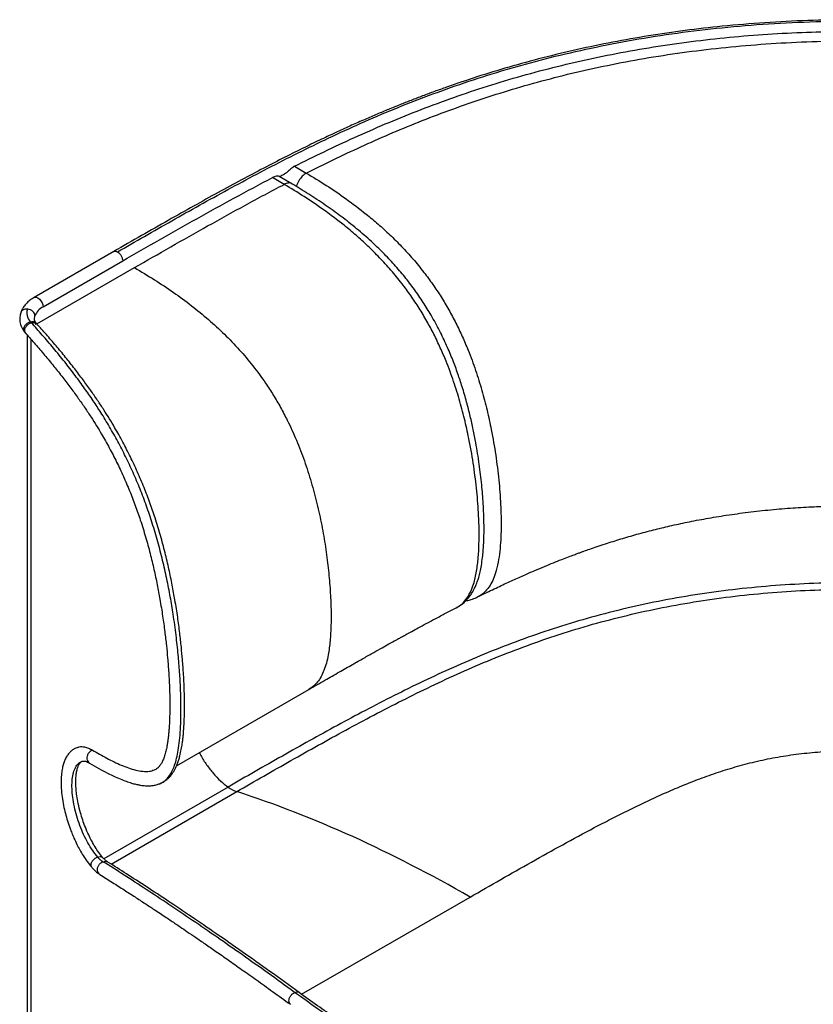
# Paper-space layout '_Isometric' of a CAD drawing. Header units: millimetres. Extents: x -490 to 392, y -251 to 800.
# Tile 2 of 3: x -490 to -59, y 265 to 800. Entities that reach past the tile are written whole.
import ezdxf

# ---------------------------------------------------------------- set-up
doc = ezdxf.new("R2010")
doc.units = ezdxf.units.MM

psp = doc.layouts.new('_Isometric')

# ---------------------------------------------------------------- linework, layer by layer
at = {"color": 7, "linetype": 'Continuous', "lineweight": 25}
for p, q in [((-340.78, 720.14), (-334.43, 716.43)), ((-346.41, 710.28), (-352.75, 714)), ((-342.36, 710.66), (-349.1, 714.6)), ((-439.02, 673.81), (-482.29, 648.83)), ((-480.82, 634.43), (-427.81, 665.03)), ((-477.47, 643.73), (-434.19, 668.71)), ((-480.91, 634.53), (-481.21, 634.88)), ((-487.47, 629.91), (-486.85, 629.18)), ((-486.15, 628.39), (-486.15, 95.4)), ((-483.88, 90.05), (-483.88, 625.83)), ((-404.96, 394.24), (-332.96, 435.81)), ((-376.93, 382.73), (-444.42, 343.77)), ((-440.55, 340.83), (-372.23, 380.28)), ((-336.94, 270.08), (-245.39, 322.92))]:
    psp.add_line(p, q, dxfattribs=at)
at = {"color": 7, "linetype": 'Continuous', "lineweight": 25, "flags": 128}
psp.add_lwpolyline([(-482.29, 648.83), (-481.96, 648.97), (-481.17, 648.98), (-480.29, 648.63), (-479.42, 647.97), (-478.63, 647.05), (-478.01, 645.96), (-477.6, 644.82), (-477.47, 643.73)], dxfattribs=at)
at = {"color": 7, "linetype": 'Continuous', "lineweight": 25}
psp.add_arc((-473.34, 635.54), 9.17, 116.7352, 158.9282, dxfattribs=at)
for points, knots in [([(263.63, 726.08), (259.24, 728.56), (250.68, 733.4), (237.59, 740.15), (224.78, 746.32), (212.23, 751.93), (199.97, 757.02), (187.38, 761.89), (174.51, 766.49), (161.41, 770.79), (148.85, 774.58), (136.39, 778.04), (124.09, 781.17), (112.03, 783.97), (100.81, 786.35), (90.45, 788.36), (80.76, 790.07), (71.43, 791.59), (62.11, 792.97), (48.55, 794.79), (30.55, 796.77), (7.95, 798.53), (-15.11, 799.59), (-38.46, 799.91), (-61.9, 799.48), (-85.27, 798.29), (-107.5, 796.42), (-128.54, 794), (-148.37, 791.11), (-167.91, 787.66), (-187.11, 783.67), (-205.92, 779.15), (-224.14, 774.16), (-241.56, 768.83), (-254.97, 764.29), (-264.74, 760.78), (-271.19, 758.38), (-277.49, 755.96), (-283.64, 753.52), (-289.78, 751.03), (-296.06, 748.4), (-302.76, 745.52), (-310.02, 742.3), (-317.92, 738.7), (-326.43, 734.71), (-335.91, 730.12), (-346.37, 724.9), (-357.83, 719), (-369.91, 712.61), (-382.61, 705.72), (-395.89, 698.37), (-409.76, 690.57), (-424.22, 682.34), (-434.02, 676.7), (-439.02, 673.81)], [0, 0, 0, 0, 0.022802, 0.044487, 0.065115, 0.084742, 0.103417, 0.121181, 0.140997, 0.159648, 0.177179, 0.193627, 0.211041, 0.227132, 0.241932, 0.255467, 0.267764, 0.279598, 0.291526, 0.303546, 0.331361, 0.359633, 0.388342, 0.417377, 0.446457, 0.475535, 0.504589, 0.529972, 0.555314, 0.580627, 0.605914, 0.631172, 0.656343, 0.68081, 0.704441, 0.714083, 0.723589, 0.732959, 0.742197, 0.751303, 0.760842, 0.771025, 0.782359, 0.79483, 0.808423, 0.823123, 0.840812, 0.859832, 0.88015, 0.901735, 0.924551, 0.94856, 0.973723, 1, 1, 1, 1]), ([(-437.02, 673.61), (-427.33, 679.21), (-417.5, 684.84), (-397.52, 696.15), (-387.37, 701.83), (-366.61, 713.13), (-356.01, 718.76), (-334.18, 729.84), (-322.96, 735.29), (-299.69, 745.86), (-287.66, 750.98), (-262.6, 760.7), (-249.58, 765.31), (-222.43, 773.83), (-208.31, 777.75), (-178.9, 784.71), (-163.63, 787.76), (-139.95, 791.58), (-131.93, 792.73), (-115.64, 794.75), (-107.37, 795.62), (-82.26, 797.82), (-65.11, 798.71), (-30.23, 799.24), (-12.52, 798.87), (23.14, 796.79), (41.08, 795.06), (76.86, 790.16), (94.69, 786.99), (129.92, 779.09), (147.31, 774.38), (181.39, 763.34), (198.08, 757.01), (230.55, 742.7), (246.33, 734.71), (261.63, 725.88)], [0, 0, 0, 0, 0.0625, 0.0625, 0.125, 0.125, 0.1875, 0.1875, 0.25, 0.25, 0.3125, 0.3125, 0.375, 0.375, 0.4375, 0.4375, 0.5, 0.5, 0.53125, 0.53125, 0.5625, 0.5625, 0.625, 0.625, 0.6875, 0.6875, 0.75, 0.75, 0.8125, 0.8125, 0.875, 0.875, 0.9375, 0.9375, 1, 1, 1, 1]), ([(-340.78, 720.14), (-330.18, 725.5), (-319.37, 730.72), (-302.76, 738.26), (-297.15, 740.72), (-285.79, 745.52), (-280.04, 747.87), (-268.37, 752.42), (-262.46, 754.64), (-250.48, 758.91), (-244.41, 760.97), (-232.11, 764.93), (-225.88, 766.83), (-213.27, 770.45), (-206.88, 772.17), (-193.97, 775.42), (-187.45, 776.95), (-174.27, 779.81), (-167.61, 781.15), (-154.2, 783.61), (-147.44, 784.75), (-133.81, 786.81), (-126.95, 787.74), (-113.17, 789.39), (-106.23, 790.11), (-92.31, 791.34), (-85.33, 791.86), (-71.31, 792.68), (-64.29, 792.98), (-50.24, 793.39), (-43.21, 793.48), (-36.17, 793.48)], [0, 0, 0, 0, 0.125, 0.125, 0.1875, 0.1875, 0.25, 0.25, 0.3125, 0.3125, 0.375, 0.375, 0.4375, 0.4375, 0.5, 0.5, 0.5625, 0.5625, 0.625, 0.625, 0.6875, 0.6875, 0.75, 0.75, 0.8125, 0.8125, 0.875, 0.875, 0.9375, 0.9375, 1, 1, 1, 1]), ([(-334.43, 716.43), (-324.79, 721.29), (-314.92, 726.08), (-294.61, 735.36), (-284.17, 739.86), (-262.59, 748.46), (-251.46, 752.57), (-228.39, 760.26), (-216.46, 763.85), (-197.92, 768.77), (-191.64, 770.33), (-178.86, 773.28), (-172.36, 774.67), (-152.55, 778.57), (-138.92, 780.81), (-110.9, 784.45), (-96.52, 785.86), (-67.16, 787.76), (-52.18, 788.26), (-37.01, 788.27)], [0, 0, 0, 0, 0.125, 0.125, 0.25, 0.25, 0.375, 0.375, 0.5, 0.5, 0.5625, 0.5625, 0.625, 0.625, 0.75, 0.75, 0.875, 0.875, 1, 1, 1, 1]), ([(-340.78, 720.14), (-341.45, 719.73), (-342.69, 718.96), (-344.28, 717.44), (-345.45, 716.38), (-346.08, 716.08), (-346.28, 715.98)], [0, 0, 0, 0, 0.369099, 0.677489, 0.899537, 1, 1, 1, 1]), ([(-434.19, 668.71), (-427.53, 672.56), (-420.85, 676.4), (-407.44, 684.04), (-400.71, 687.85), (-387.18, 695.43), (-380.38, 699.19), (-366.66, 706.66), (-359.74, 710.35), (-352.75, 714)], [0, 0, 0, 0, 0.25, 0.25, 0.5, 0.5, 0.75, 0.75, 1, 1, 1, 1]), ([(-349.1, 714.58), (-349.13, 714.6), (-349.22, 714.67), (-350.07, 714.79), (-351.39, 714.62), (-352.37, 714.17), (-352.75, 714)], [0, 0, 0, 0, 0.102663, 0.380013, 0.762969, 1, 1, 1, 1]), ([(-349.04, 714.49), (-348.44, 714.82), (-347.52, 715.31), (-346.57, 715.78), (-346.26, 715.94)], [0, 0, 0, 0, 0.662913, 1, 1, 1, 1]), ([(-334.43, 716.43), (-335.18, 715.9), (-336.68, 714.86), (-338.51, 712.28), (-339.59, 710.2), (-339.73, 709.17), (-339.75, 709.06)], [0, 0, 0, 0, 0.320085, 0.640169, 0.960254, 1, 1, 1, 1]), ([(-334.43, 716.43), (-330.82, 714.25), (-323.58, 709.89), (-312.72, 702.5), (-303.31, 695.42), (-295.4, 688.79), (-288.95, 682.95), (-282.6, 676.63), (-276.38, 669.81), (-270.72, 662.88), (-265.63, 655.96), (-261.12, 649.17), (-256.93, 642.14), (-253.07, 634.93), (-249.58, 627.61), (-245.92, 619.04), (-242.29, 609.25), (-238.9, 598.34), (-236.1, 587.57), (-233.54, 575.81), (-231.37, 563.12), (-229.7, 549.56), (-228.85, 538.51), (-228.54, 529.85), (-228.51, 523.41), (-228.71, 517.07), (-229.21, 510.84), (-230.07, 504.76), (-231.33, 499.43), (-233.01, 494.93), (-235.04, 491.26), (-237.71, 488.34), (-239.85, 486.64), (-241.17, 486.14), (-241.3, 486.09)], [0, 0, 0, 0, 0.049296, 0.098844, 0.14881, 0.179046, 0.209497, 0.240155, 0.27106, 0.302208, 0.328294, 0.354435, 0.380583, 0.406676, 0.432654, 0.458496, 0.496929, 0.535002, 0.572773, 0.610323, 0.660147, 0.709781, 0.759389, 0.784306, 0.809354, 0.834589, 0.860108, 0.886064, 0.912694, 0.933314, 0.95455, 0.976198, 0.997821, 1, 1, 1, 1]), ([(-427.81, 665.03), (-414.81, 672.54), (-401.56, 680.12), (-381.26, 691.49), (-374.42, 695.28), (-360.56, 702.82), (-353.54, 706.57), (-346.41, 710.28)], [0, 0, 0, 0, 0.5, 0.5, 0.75, 0.75, 1, 1, 1, 1]), ([(-342.37, 710.65), (-342.37, 710.66), (-342.79, 711.13), (-344.22, 711.2), (-345.68, 710.59), (-346.41, 710.28)], [0, 0, 0, 0, 0.0033, 0.50165, 1, 1, 1, 1]), ([(-253.03, 480.14), (-252.99, 480.16), (-251.74, 480.64), (-249.66, 482.31), (-247, 485.24), (-244.97, 488.92), (-243.15, 493.76), (-241.79, 499.91), (-240.9, 507.27), (-240.5, 514.83), (-240.46, 522.52), (-240.77, 532.05), (-241.65, 543.53), (-243.32, 557.08), (-245.49, 569.77), (-248.05, 581.52), (-250.85, 592.27), (-254.24, 603.18), (-257.86, 612.97), (-261.52, 621.53), (-265.02, 628.84), (-268.88, 636.04), (-273.07, 643.07), (-277.58, 649.86), (-282.67, 656.77), (-288.34, 663.7), (-294.56, 670.51), (-300.92, 676.83), (-307.37, 682.67), (-315.29, 689.29), (-324.7, 696.37), (-335.56, 703.75), (-342.8, 708.11), (-346.41, 710.28)], [0, 0, 0, 0, 0.000778, 0.022424, 0.044111, 0.065372, 0.086018, 0.117924, 0.148932, 0.179409, 0.209568, 0.239522, 0.289201, 0.338907, 0.388799, 0.426401, 0.464224, 0.502352, 0.540837, 0.566714, 0.592728, 0.618858, 0.645045, 0.671225, 0.697351, 0.728546, 0.759498, 0.790202, 0.820699, 0.850979, 0.901018, 0.950636, 1, 1, 1, 1]), ([(-252.54, 480.44), (-251.46, 481.08), (-249.33, 482.34), (-246.84, 484.81), (-244.99, 487.21), (-243.78, 489.19), (-243.01, 490.67), (-242.47, 491.83), (-241.98, 492.97), (-241.37, 494.6), (-240.65, 496.84), (-239.89, 499.79), (-239.19, 503.38), (-238.64, 507.23), (-238.27, 510.92), (-238.06, 513.95), (-237.95, 516.25), (-237.89, 517.92), (-237.85, 519.27), (-237.83, 520.64), (-237.81, 522.97), (-237.82, 526.53), (-237.96, 531.38), (-238.31, 538.3), (-239.04, 547.22), (-240.36, 558.28), (-241.96, 568.28), (-243.67, 577.03), (-245.31, 584.39), (-247.28, 592.15), (-249.52, 599.86), (-252.04, 607.5), (-254.82, 614.99), (-258.12, 622.84), (-262.01, 630.99), (-266.29, 638.85), (-270.88, 646.31), (-275.68, 653.28), (-280.95, 660.14), (-286.63, 666.79), (-292.68, 673.19), (-299.5, 679.74), (-307.11, 686.36), (-315.5, 692.97), (-324.2, 699.21), (-333.19, 705.16), (-339.28, 708.81), (-342.37, 710.66)], [0, 0, 0, 0, 0.016886, 0.033209, 0.046241, 0.056091, 0.06275, 0.067081, 0.072441, 0.07918, 0.090035, 0.103124, 0.118374, 0.136093, 0.151176, 0.163228, 0.172311, 0.178458, 0.18306, 0.188487, 0.194778, 0.210747, 0.230347, 0.251362, 0.290424, 0.331589, 0.374924, 0.400527, 0.426852, 0.454375, 0.483989, 0.509238, 0.535892, 0.563983, 0.593497, 0.624431, 0.651258, 0.678996, 0.707607, 0.737035, 0.767219, 0.798174, 0.836339, 0.875582, 0.915924, 0.957368, 1, 1, 1, 1]), ([(-439.02, 673.81), (-438.73, 673.92), (-438.14, 674.13), (-437.4, 673.78), (-437.02, 673.61)], [0, 0, 0, 0, 0.498824, 1, 1, 1, 1]), ([(-437.02, 673.61), (-436.65, 673.4), (-436.28, 673.1), (-435.6, 672.38), (-435.29, 671.95), (-434.76, 671.05), (-434.55, 670.56), (-434.27, 669.61), (-434.19, 669.14), (-434.19, 668.71)], [0, 0, 0, 0, 0.25, 0.25, 0.5, 0.5, 0.75, 0.75, 1, 1, 1, 1]), ([(-427.81, 665.03), (-424.18, 662.88), (-417.09, 658.68), (-406.73, 651.77), (-396.92, 644.58), (-387.67, 637.02), (-378.99, 629.06), (-370.88, 620.66), (-363.37, 611.77), (-357.24, 603.41), (-352.3, 595.8), (-348.35, 589.06), (-344.07, 580.9), (-339.64, 571.22), (-335.32, 559.97), (-331.62, 548.43), (-328.5, 536.71), (-325.95, 524.94), (-323.95, 513.27), (-322.46, 501.88), (-321.47, 490.94), (-320.94, 480.6), (-320.91, 471.02), (-321.37, 462.34), (-322.27, 455.43), (-323.44, 450.12), (-324.72, 446.15), (-326.3, 442.7), (-328.23, 439.79), (-330.42, 437.44), (-332.15, 436.35), (-332.97, 435.83)], [0, 0, 0, 0, 0.049506, 0.096639, 0.141532, 0.184353, 0.22533, 0.26477, 0.303071, 0.340689, 0.365644, 0.390679, 0.415932, 0.454458, 0.494028, 0.534668, 0.576265, 0.618544, 0.661029, 0.70318, 0.744418, 0.784152, 0.821878, 0.85719, 0.889876, 0.910251, 0.929576, 0.948056, 0.965997, 0.98375, 1, 1, 1, 1]), ([(-482.29, 648.83), (-482.67, 648.61), (-483.73, 647.97), (-485.31, 646.78), (-486.94, 645.21), (-488.25, 643.5), (-489.15, 641.89), (-489.51, 640.85), (-489.65, 640.44)], [0, 0, 0, 0, 0.1056812, 0.3024478, 0.4989788, 0.692548, 0.8808692, 1, 1, 1, 1]), ([(-485.84, 642.51), (-486.09, 642.53), (-486.74, 642.56), (-487.72, 642.36), (-488.65, 641.88), (-489.34, 641.22), (-489.54, 640.67), (-489.63, 640.43)], [0, 0, 0, 0, 0.148198, 0.370076, 0.591955, 0.813833, 1, 1, 1, 1]), ([(-481.9, 638.84), (-481.9, 639.27), (-482, 639.7), (-482.4, 640.54), (-482.69, 640.93), (-483.42, 641.61), (-483.85, 641.9), (-484.81, 642.32), (-485.32, 642.46), (-485.84, 642.51)], [0, 0, 0, 0, 0.25, 0.25, 0.5, 0.5, 0.75, 0.75, 1, 1, 1, 1]), ([(-489.66, 640.43), (-489.84, 639.7), (-490.23, 638.1), (-490.11, 635.53), (-489.35, 632.68), (-488.12, 630.87), (-487.47, 629.91)], [0, 0, 0, 0, 0.2044443, 0.4403511, 0.7063431, 1, 1, 1, 1]), ([(-481.27, 634.17), (-481.49, 634.55), (-481.67, 634.93), (-481.95, 635.7), (-482.05, 636.09), (-482.21, 637.28), (-482.14, 638.06), (-481.9, 638.84)], [0, 0, 0, 0, 0.25, 0.25, 0.5, 0.5, 1, 1, 1, 1]), ([(-481.17, 634.83), (-481.46, 635.26), (-482.06, 636.1), (-482.12, 636.9), (-482.15, 637.3)], [0, 0, 0, 0, 0.5036248, 1, 1, 1, 1]), ([(-487.98, 631.44), (-487.98, 631.87), (-487.88, 632.32), (-487.52, 633.2), (-487.25, 633.64), (-486.58, 634.42), (-486.17, 634.77), (-485.29, 635.33), (-484.82, 635.54), (-484.34, 635.66)], [0, 0, 0, 0, 0.25, 0.25, 0.5, 0.5, 0.75, 0.75, 1, 1, 1, 1]), ([(-486.79, 629.23), (-486.92, 629.35), (-487.33, 629.73), (-487.5, 630.77), (-487.24, 632.12), (-486.45, 633.44), (-485.26, 634.55), (-484.34, 634.92), (-483.87, 635.11)], [0, 0, 0, 0, 0.086387, 0.269159, 0.451818, 0.634549, 0.8173, 1, 1, 1, 1]), ([(-484.34, 635.66), (-483.87, 635.74), (-482.92, 635.89), (-481.81, 635.54), (-481.42, 635.04), (-481.27, 634.85)], [0, 0, 0, 0, 0.379638, 0.759192, 1, 1, 1, 1]), ([(-483.87, 635.11), (-483.41, 635.2), (-482.49, 635.37), (-481.45, 635.09), (-481.09, 634.63), (-480.96, 634.48)], [0, 0, 0, 0, 0.39555, 0.791014, 1, 1, 1, 1]), ([(-415, 384.29), (-414.68, 384.36), (-413.64, 384.62), (-412.06, 385.57), (-410.25, 387.06), (-408.64, 389.03), (-407.2, 391.52), (-405.92, 394.62), (-404.83, 398.41), (-403.93, 402.93), (-403.24, 408.16), (-402.78, 414.05), (-402.54, 420.44), (-402.5, 427.79), (-402.72, 436.06), (-403.24, 445.27), (-404.04, 454.99), (-405.17, 465.44), (-406.61, 475.92), (-408.31, 486.16), (-410.21, 495.93), (-412.45, 505.94), (-415.07, 516.07), (-418.01, 525.95), (-421.23, 535.53), (-424.71, 544.72), (-428.51, 553.7), (-432.58, 562.37), (-436.86, 570.67), (-441.38, 578.69), (-445.87, 586.04), (-450.41, 592.99), (-455.08, 599.72), (-460.25, 606.76), (-465.89, 614.04), (-471.85, 621.33), (-477.91, 628.44), (-481.89, 632.89), (-483.87, 635.11)], [0, 0, 0, 0, 0.006534, 0.021763, 0.03691, 0.052162, 0.06777, 0.084711, 0.103557, 0.123402, 0.145575, 0.169356, 0.193958, 0.219151, 0.251679, 0.284222, 0.317259, 0.353229, 0.391564, 0.422873, 0.454883, 0.487321, 0.51984, 0.552356, 0.582012, 0.611909, 0.64176, 0.671233, 0.700611, 0.730148, 0.760554, 0.786963, 0.8161, 0.848253, 0.883728, 0.922231, 0.961202, 1, 1, 1, 1]), ([(-414.93, 384.22), (-414.03, 384.58), (-412.38, 385.22), (-410.35, 386.64), (-408.78, 388.11), (-407.6, 389.54), (-406.65, 390.92), (-405.85, 392.31), (-405.09, 393.86), (-404.37, 395.63), (-403.71, 397.58), (-403, 400.1), (-402.36, 403.01), (-401.86, 406.03), (-401.53, 408.55), (-401.29, 410.79), (-401.01, 413.93), (-400.75, 418.35), (-400.59, 424.04), (-400.6, 430.26), (-400.77, 436.91), (-401.13, 444.21), (-401.65, 451.55), (-402.34, 459.02), (-403.19, 466.69), (-404.32, 475.22), (-405.69, 483.92), (-407.27, 492.62), (-409.04, 501.18), (-411.15, 510.16), (-413.65, 519.49), (-416.42, 528.56), (-419.42, 537.31), (-422.6, 545.67), (-426.14, 554.02), (-430, 562.28), (-434.16, 570.39), (-438.01, 577.25), (-441.47, 583.03), (-444.56, 587.95), (-447.97, 593.11), (-451.73, 598.55), (-455.88, 604.26), (-460.43, 610.25), (-465.34, 616.44), (-470.49, 622.65), (-475.73, 628.74), (-479.17, 632.59), (-480.91, 634.53)], [0, 0, 0, 0, 0.015688, 0.028754, 0.039339, 0.049392, 0.057032, 0.064904, 0.073263, 0.082271, 0.092015, 0.101819, 0.117505, 0.130585, 0.140339, 0.148915, 0.158163, 0.178281, 0.201023, 0.223519, 0.247977, 0.274236, 0.30231, 0.326092, 0.352614, 0.381771, 0.413393, 0.440316, 0.468538, 0.497891, 0.528121, 0.559237, 0.585936, 0.613465, 0.641559, 0.669944, 0.698878, 0.728629, 0.747006, 0.766701, 0.7883, 0.812016, 0.838086, 0.866765, 0.898332, 0.931808, 0.965781, 1, 1, 1, 1]), ([(-487.42, 629.96), (-487.52, 630.06), (-487.91, 630.42), (-487.95, 631.01), (-487.98, 631.44)], [0, 0, 0, 0, 0.260952, 1, 1, 1, 1]), ([(-486.85, 629.18), (-485.16, 627.29), (-481.8, 623.53), (-476.7, 617.6), (-471.69, 611.56), (-466.9, 605.55), (-462.47, 599.73), (-458.45, 594.2), (-454.8, 588.94), (-451.49, 583.96), (-448.5, 579.23), (-445.18, 573.7), (-441.49, 567.17), (-437.51, 559.48), (-433.82, 551.66), (-430.42, 543.73), (-427.35, 535.79), (-424.44, 527.43), (-421.74, 518.74), (-419.29, 509.77), (-417.2, 501.09), (-415.44, 492.78), (-413.86, 484.3), (-412.49, 475.78), (-411.34, 467.39), (-410.46, 459.82), (-409.75, 452.43), (-409.2, 445.17), (-408.82, 437.97), (-408.62, 431.36), (-408.58, 425.34), (-408.7, 419.91), (-408.91, 415.81), (-409.14, 412.84), (-409.33, 410.84), (-409.55, 408.94), (-409.82, 406.95), (-410.19, 404.71), (-410.72, 402.19), (-411.43, 399.62), (-412.27, 397.34), (-413.03, 395.84), (-413.58, 394.96), (-413.94, 394.44), (-414.31, 393.97), (-414.76, 393.47), (-415.4, 392.89), (-416.19, 392.33), (-416.82, 392.08), (-417.13, 391.96)], [0, 0, 0, 0, 0.034876, 0.069448, 0.103453, 0.13556, 0.164691, 0.191132, 0.215149, 0.236982, 0.256852, 0.27524, 0.304859, 0.333575, 0.361676, 0.389435, 0.41675, 0.443293, 0.474296, 0.504503, 0.533955, 0.562415, 0.589679, 0.621841, 0.651635, 0.678863, 0.703391, 0.732353, 0.7593, 0.784664, 0.808348, 0.830189, 0.8501, 0.859325, 0.868065, 0.876256, 0.884547, 0.895321, 0.908219, 0.922589, 0.937532, 0.949941, 0.955235, 0.960035, 0.96458, 0.970141, 0.978404, 0.989426, 1, 1, 1, 1]), ([(-241.28, 486.05), (-240.27, 486.55), (-236.64, 488.36), (-230.54, 491.28), (-223.22, 494.7), (-216.54, 497.7), (-210.5, 500.33), (-205.1, 502.61), (-200.21, 504.61), (-195.86, 506.33), (-192.1, 507.78), (-189.09, 508.91), (-186.83, 509.75), (-185.05, 510.4), (-182.97, 511.15), (-180.09, 512.17), (-176.21, 513.5), (-170.61, 515.36), (-163.42, 517.62), (-154.69, 520.15), (-145.82, 522.5), (-136.68, 524.71), (-127.17, 526.77), (-116.94, 528.73), (-105.93, 530.55), (-94.2, 532.16), (-82.1, 533.5), (-70.08, 534.49), (-58.85, 535.15), (-51.63, 535.36), (-48.29, 535.45)], [0, 0, 0, 0, 0.018723, 0.06732, 0.111312, 0.150883, 0.186212, 0.217464, 0.244781, 0.270373, 0.291493, 0.30824, 0.32069, 0.329149, 0.337868, 0.35512, 0.376662, 0.401246, 0.445862, 0.491253, 0.537644, 0.581952, 0.62885, 0.678513, 0.731148, 0.787001, 0.844969, 0.90082, 0.954069, 1, 1, 1, 1]), ([(201.54, 435), (191.68, 440.69), (181.33, 446.1), (159.62, 456.23), (148.25, 460.93), (130.49, 467.35), (124.46, 469.38), (112.17, 473.22), (105.92, 475.02), (93.23, 478.39), (86.79, 479.96), (73.74, 482.84), (67.14, 484.16), (47.12, 487.74), (33.51, 489.63), (5.99, 492.38), (-7.93, 493.25), (-35.83, 493.97), (-49.82, 493.82), (-70.7, 492.84), (-77.65, 492.39), (-91.47, 491.22), (-98.35, 490.51), (-118.85, 487.99), (-132.33, 485.81), (-158.69, 480.46), (-171.57, 477.29), (-196.54, 470.1), (-208.65, 466.07), (-226.25, 459.54), (-232.03, 457.28), (-243.39, 452.61), (-254.57, 447.81), (-265.44, 442.78), (-276.17, 437.66), (-281.46, 435.05), (-291.94, 429.77), (-297.11, 427.1), (-307.38, 421.7), (-312.46, 418.98), (-327.6, 410.75), (-337.54, 405.19), (-357.31, 394.02), (-367.13, 388.39), (-376.93, 382.73)], [0, 0, 0, 0, 0.0625, 0.0625, 0.125, 0.125, 0.15625, 0.15625, 0.1875, 0.1875, 0.21875, 0.21875, 0.25, 0.25, 0.3125, 0.3125, 0.375, 0.375, 0.4375, 0.4375, 0.46875, 0.46875, 0.5, 0.5, 0.5625, 0.5625, 0.625, 0.625, 0.6875, 0.6875, 0.71875, 0.71875, 0.75, 0.78125, 0.78125, 0.8125, 0.8125, 0.84375, 0.84375, 0.875, 0.875, 0.9375, 0.9375, 1, 1, 1, 1]), ([(-372.23, 380.28), (-362.43, 385.93), (-352.63, 391.55), (-332.91, 402.7), (-322.99, 408.24), (-302.89, 419.16), (-292.71, 424.54), (-277.12, 432.4), (-271.87, 434.98), (-261.25, 440.06), (-250.5, 445.04), (-239.46, 449.78), (-228.25, 454.38), (-222.56, 456.6), (-205.23, 463.04), (-193.34, 466.99), (-168.83, 474.05), (-156.21, 477.15), (-130.39, 482.39), (-117.18, 484.53), (-97.11, 486.99), (-90.37, 487.69), (-76.83, 488.83), (-70.02, 489.28), (-49.56, 490.24), (-35.85, 490.39), (-8.5, 489.68), (5.13, 488.83), (32.09, 486.13), (45.43, 484.29), (65.03, 480.78), (71.5, 479.49), (84.27, 476.66), (90.58, 475.13), (103.01, 471.83), (109.13, 470.06), (121.16, 466.3), (127.08, 464.31), (144.48, 458.02), (155.63, 453.41), (176.95, 443.47), (187.13, 438.15), (196.83, 432.54)], [0, 0, 0, 0, 0.0625, 0.0625, 0.125, 0.125, 0.1875, 0.1875, 0.21875, 0.21875, 0.25, 0.28125, 0.28125, 0.3125, 0.3125, 0.375, 0.375, 0.4375, 0.4375, 0.5, 0.5, 0.53125, 0.53125, 0.5625, 0.5625, 0.625, 0.625, 0.6875, 0.6875, 0.75, 0.75, 0.78125, 0.78125, 0.8125, 0.8125, 0.84375, 0.84375, 0.875, 0.875, 0.9375, 0.9375, 1, 1, 1, 1]), ([(-247.89, 483.94), (-247.45, 484.02), (-246.19, 484.25), (-243.94, 484.88), (-242.22, 485.64), (-241.28, 486.06)], [0, 0, 0, 0, 0.1958703, 0.5592451, 1, 1, 1, 1]), ([(-332.96, 435.81), (-330.08, 437.47), (-324.58, 440.64), (-316.72, 445.14), (-309.67, 449.16), (-303.44, 452.69), (-298.04, 455.73), (-293.48, 458.29), (-289.75, 460.37), (-286.97, 461.91), (-285.04, 462.98), (-283.57, 463.79), (-281.95, 464.68), (-279.77, 465.88), (-276.89, 467.46), (-273.32, 469.4), (-269.06, 471.7), (-264.11, 474.34), (-258.7, 477.19), (-254.91, 479.15), (-253.02, 480.13)], [0, 0, 0, 0, 0.109863, 0.209552, 0.298755, 0.377309, 0.445164, 0.50235, 0.548946, 0.585046, 0.606426, 0.621411, 0.63993, 0.667207, 0.703164, 0.74769, 0.800637, 0.861814, 0.930981, 1, 1, 1, 1]), ([(-458.75, 404.3), (-459.38, 404.06), (-460.62, 403.57), (-462.17, 402.41), (-463.47, 401.08), (-464.45, 399.73), (-465.16, 398.47), (-465.65, 397.43), (-466.05, 396.42), (-466.41, 395.36), (-466.72, 394.25), (-467.12, 392.53), (-467.52, 389.99), (-467.75, 386.33), (-467.66, 382.1), (-467.2, 377.51), (-466.42, 372.91), (-465.41, 368.5), (-464.22, 364.31), (-463.01, 360.73), (-461.83, 357.63), (-460.6, 354.71), (-459.16, 351.66), (-457.49, 348.48), (-455.63, 345.34), (-453.45, 342.08), (-451.85, 340.13), (-451.01, 339.1)], [0, 0, 0, 0, 0.0403919, 0.0790533, 0.112385, 0.1468022, 0.1713606, 0.1903678, 0.2095184, 0.2288164, 0.2482258, 0.2677349, 0.3157203, 0.3686601, 0.426819, 0.4866845, 0.5432322, 0.5957893, 0.6456794, 0.6944357, 0.7262433, 0.7611014, 0.8058255, 0.8461386, 0.8921789, 0.9436596, 1, 1, 1, 1]), ([(-458.7, 404.21), (-458.4, 404.35), (-457.3, 404.85), (-455.31, 404.68), (-452.9, 404.02), (-451.4, 403.2), (-450.64, 402.79)], [0, 0, 0, 0, 0.13332, 0.490704, 0.745349, 1, 1, 1, 1]), ([(-450.64, 402.79), (-451.07, 402.6), (-451.93, 402.2), (-452.97, 401), (-453.61, 399.55), (-453.72, 398.02), (-453.27, 396.71), (-452.7, 395.91), (-452.25, 395.76), (-452.21, 395.74)], [0, 0, 0, 0, 0.157186, 0.322362, 0.487428, 0.652621, 0.817712, 0.982867, 1, 1, 1, 1]), ([(-450.64, 402.79), (-449.35, 402.03), (-445.46, 399.74), (-438.91, 396.3), (-432.34, 393.47), (-427.13, 391.87), (-423.31, 391.2), (-419.9, 391.07), (-417.97, 391.75), (-417.14, 392.05)], [0, 0, 0, 0, 0.114212, 0.342672, 0.5712, 0.685688, 0.800122, 0.91448, 1, 1, 1, 1]), ([(-392.51, 401.43), (-392.27, 400.92), (-391.17, 398.63), (-388.65, 394.78), (-385.07, 390.11), (-381.11, 385.97), (-378.33, 383.81), (-376.93, 382.73)], [0, 0, 0, 0, 0.0658522, 0.2993891, 0.5329261, 0.766463, 1, 1, 1, 1]), ([(-245.39, 322.92), (-234.32, 329.32), (-223.19, 335.69), (-206.36, 345.15), (-200.72, 348.29), (-189.37, 354.53), (-183.65, 357.62), (-174.98, 362.2), (-172.07, 363.71), (-166.21, 366.72), (-163.26, 368.21), (-157.31, 371.16), (-154.31, 372.62), (-148.27, 375.49), (-145.21, 376.9), (-139.03, 379.68), (-135.9, 381.05), (-129.54, 383.72), (-126.31, 385.03), (-119.72, 387.56), (-116.38, 388.78), (-109.57, 391.12), (-106.12, 392.23), (-99.1, 394.3), (-95.53, 395.27), (-88.29, 397.03), (-84.62, 397.82), (-77.17, 399.23), (-73.39, 399.84), (-65.75, 400.88), (-61.9, 401.31), (-54.14, 401.97), (-50.24, 402.21), (-42.41, 402.51), (-38.48, 402.57), (-30.63, 402.5), (-26.71, 402.38), (-20.86, 402.05), (-18.91, 401.92), (-15.02, 401.61), (-13.08, 401.44), (-3.38, 400.43), (4.3, 399.24), (15.44, 396.89), (19.09, 396.02), (26.22, 394.09), (29.7, 393.04), (36.49, 390.79), (39.8, 389.58), (46.26, 387.02), (49.42, 385.67), (58.63, 381.44), (64.46, 378.39), (70, 375.19)], [0, 0, 0, 0, 0.125, 0.125, 0.1875, 0.1875, 0.25, 0.25, 0.28125, 0.28125, 0.3125, 0.3125, 0.34375, 0.34375, 0.375, 0.375, 0.40625, 0.40625, 0.4375, 0.4375, 0.46875, 0.46875, 0.5, 0.5, 0.53125, 0.53125, 0.5625, 0.5625, 0.59375, 0.59375, 0.625, 0.625, 0.65625, 0.65625, 0.6875, 0.6875, 0.71875, 0.71875, 0.734375, 0.734375, 0.75, 0.75, 0.8125, 0.8125, 0.84375, 0.84375, 0.875, 0.875, 0.90625, 0.90625, 0.9375, 0.9375, 1, 1, 1, 1]), ([(-447.81, 344.71), (-448.73, 345.84), (-450.56, 348.12), (-453.14, 352.32), (-455.48, 356.91), (-457.51, 361.8), (-459.21, 366.88), (-460.53, 372.07), (-461.42, 377.15), (-461.82, 381.87), (-461.75, 386.14), (-461.22, 389.87), (-460.21, 392.95), (-458.76, 395.16), (-457.31, 396.43), (-456.25, 396.64), (-455.91, 396.72)], [0, 0, 0, 0, 0.075212, 0.151234, 0.226494, 0.299292, 0.372567, 0.447572, 0.522546, 0.595964, 0.66767, 0.741686, 0.816803, 0.89151, 0.964038, 1, 1, 1, 1]), ([(-444.95, 344.33), (-445.69, 345.23), (-447.13, 347), (-449.18, 350.09), (-451.03, 353.31), (-452.83, 356.89), (-454.49, 360.73), (-455.97, 364.78), (-457.31, 369.11), (-458.4, 373.55), (-459.15, 377.81), (-459.56, 381.39), (-459.73, 384.51), (-459.7, 387.35), (-459.46, 389.92), (-459.04, 392.14), (-458.48, 393.91), (-457.87, 395.18), (-457.23, 396.06), (-456.59, 396.63), (-456.15, 396.76), (-455.91, 396.83)], [0, 0, 0, 0, 0.058035, 0.114114, 0.167481, 0.21763, 0.278795, 0.33421, 0.386256, 0.45604, 0.514474, 0.563876, 0.611961, 0.6594, 0.708117, 0.757577, 0.805422, 0.85062, 0.893219, 0.941655, 1, 1, 1, 1]), ([(-456.15, 396.76), (-455.64, 396.83), (-454.61, 396.98), (-453.02, 396.14), (-452.22, 395.71)], [0, 0, 0, 0, 0.492367, 1, 1, 1, 1]), ([(-452.22, 395.71), (-450.52, 394.72), (-447.3, 392.84), (-442.67, 390.39), (-438.53, 388.39), (-434.88, 386.81), (-431.7, 385.61), (-428.97, 384.74), (-426.67, 384.15), (-424.77, 383.77), (-423.2, 383.55), (-421.85, 383.43), (-420.44, 383.38), (-418.81, 383.44), (-416.93, 383.66), (-415.63, 384.03), (-414.94, 384.22)], [0, 0, 0, 0, 0.140124, 0.266004, 0.377814, 0.476034, 0.561362, 0.634634, 0.696448, 0.747731, 0.789684, 0.823502, 0.859067, 0.900643, 0.947752, 1, 1, 1, 1]), ([(-245.39, 322.92), (-266.7, 335.22), (-288, 346.19), (-330.36, 365.35), (-351.42, 373.53), (-372.23, 380.28)], [0, 0, 0, 0, 0.5, 0.5, 1, 1, 1, 1]), ([(-450.96, 339.15), (-451.05, 339.24), (-451.4, 339.54), (-451.5, 340.46), (-451.19, 341.72), (-450.36, 342.99), (-449.17, 344.09), (-448.27, 344.5), (-447.81, 344.71)], [0, 0, 0, 0, 0.072538, 0.258072, 0.443503, 0.629005, 0.814527, 1, 1, 1, 1]), ([(-447.81, 344.71), (-447.37, 344.82), (-446.48, 345.05), (-445.47, 344.85), (-445.13, 344.43), (-445.01, 344.28)], [0, 0, 0, 0, 0.383847, 0.767608, 1, 1, 1, 1]), ([(-444.96, 342.16), (-445.08, 342.23), (-445.2, 342.31), (-445.44, 342.48), (-445.8, 342.74), (-446.16, 343.04), (-446.64, 343.46), (-446.87, 343.69), (-447.34, 344.17), (-447.58, 344.43), (-447.81, 344.71)], [0, 0, 0, 0, 0.125, 0.125, 0.25, 0.5, 0.5, 0.75, 0.75, 1, 1, 1, 1]), ([(-442.34, 341.96), (-442.81, 342.29), (-443.63, 342.88), (-444.54, 343.88), (-444.94, 344.31)], [0, 0, 0, 0, 0.562218, 1, 1, 1, 1]), ([(-451.01, 339.1), (-450.62, 338.67), (-449.77, 337.72), (-448.28, 336.35), (-447.19, 335.6), (-446.59, 335.18)], [0, 0, 0, 0, 0.273593, 0.601865, 1, 1, 1, 1]), ([(-446.58, 335.19), (-446.9, 335.45), (-447.54, 335.97), (-447.97, 337.29), (-447.91, 338.79), (-447.31, 340.25), (-446.28, 341.5), (-445.4, 341.94), (-444.96, 342.16)], [0, 0, 0, 0, 0.159675, 0.327778, 0.495787, 0.663861, 0.831953, 1, 1, 1, 1]), ([(-444.96, 342.16), (-444.51, 342.26), (-443.62, 342.46), (-442.68, 342.28), (-442.37, 341.97), (-442.35, 341.95)], [0, 0, 0, 0, 0.488062, 0.976016, 1, 1, 1, 1]), ([(-340.76, 271.14), (-350.43, 278.18), (-359.92, 284.98), (-378.43, 298.02), (-387.45, 304.27), (-404.92, 316.16), (-413.38, 321.81), (-429.66, 332.46), (-437.48, 337.47), (-444.96, 342.16)], [0, 0, 0, 0, 0.25, 0.25, 0.5, 0.5, 0.75, 0.75, 1, 1, 1, 1]), ([(-338.38, 271.12), (-343.7, 274.97), (-354.19, 282.56), (-369.21, 293.2), (-383.43, 303.1), (-396.81, 312.25), (-409.37, 320.68), (-421.1, 328.4), (-432.06, 335.49), (-438.97, 339.84), (-442.34, 341.96)], [0, 0, 0, 0, 0.14035, 0.276762, 0.408979, 0.536757, 0.659894, 0.778226, 0.891627, 1, 1, 1, 1]), ([(-446.59, 335.18), (-444.33, 333.76), (-439.99, 331.04), (-433.6, 326.95), (-427.68, 323.12), (-422.25, 319.58), (-417.64, 316.54), (-413.81, 314.01), (-410.72, 311.94), (-407.98, 310.11), (-405.44, 308.4), (-402.53, 306.44), (-398.92, 303.99), (-394.42, 300.92), (-389.22, 297.35), (-383.31, 293.26), (-376.69, 288.65), (-369.37, 283.5), (-361.33, 277.8), (-352.52, 271.49), (-346.31, 266.98), (-343.09, 264.65)], [0, 0, 0, 0, 0.073158, 0.140657, 0.202325, 0.258025, 0.307649, 0.342322, 0.373159, 0.400136, 0.423432, 0.448242, 0.485343, 0.528653, 0.578194, 0.633982, 0.696026, 0.763045, 0.836072, 0.915072, 1, 1, 1, 1]), ([(-343.06, 264.68), (-343.27, 264.87), (-343.74, 265.27), (-343.95, 266.4), (-343.72, 267.78), (-343.02, 269.19), (-341.98, 270.42), (-341.17, 270.9), (-340.76, 271.14)], [0, 0, 0, 0, 0.140819, 0.312693, 0.484472, 0.656318, 0.828182, 1, 1, 1, 1]), ([(-340.76, 271.14), (-340.35, 271.27), (-339.54, 271.54), (-338.71, 271.43), (-338.45, 271.13), (-338.41, 271.08)], [0, 0, 0, 0, 0.458889, 0.917675, 1, 1, 1, 1]), ([(-115.9, 141.33), (-157.51, 160.39), (-197.22, 180.83), (-272.33, 224.2), (-307.74, 247.12), (-340.76, 271.14)], [0, 0, 0, 0, 0.5, 0.5, 1, 1, 1, 1]), ([(-114.22, 141.71), (-119.08, 143.96), (-128.53, 148.32), (-142.1, 154.81), (-154.73, 160.98), (-166.43, 166.84), (-177.22, 172.36), (-187.13, 177.54), (-196.17, 182.35), (-204.37, 186.78), (-211.73, 190.83), (-218.28, 194.48), (-224.02, 197.72), (-228.95, 200.53), (-233.08, 202.9), (-236.25, 204.74), (-238.63, 206.13), (-240.6, 207.29), (-242.76, 208.55), (-245.34, 210.08), (-248.37, 211.88), (-251.85, 213.96), (-255.83, 216.36), (-260.41, 219.14), (-265.64, 222.35), (-271.51, 226.01), (-278.03, 230.12), (-285.15, 234.67), (-292.85, 239.67), (-301.06, 245.1), (-309.75, 250.95), (-318.9, 257.24), (-328.53, 264), (-335.03, 268.7), (-338.38, 271.12)], [0, 0, 0, 0, 0.058775, 0.114203, 0.166285, 0.21502, 0.260409, 0.302452, 0.341149, 0.3765, 0.408504, 0.437163, 0.462448, 0.484266, 0.502611, 0.517481, 0.52671, 0.534516, 0.544058, 0.555709, 0.569469, 0.585037, 0.603005, 0.623917, 0.647779, 0.675106, 0.70549, 0.738933, 0.775433, 0.814992, 0.85682, 0.901597, 0.949324, 1, 1, 1, 1])]:
    psp.add_open_spline(points, degree=3, knots=knots, dxfattribs=at)
for points in [[(-484.34, 635.66), (-486.02, 637.79), (-486.55, 640.21), (-485.84, 642.51)], [(-376.93, 382.73), (-375.37, 381.61), (-373.77, 380.77), (-372.23, 380.28)]]:
    psp.add_open_spline(points, degree=3, dxfattribs=at)

doc.saveas('drawing.dxf')
